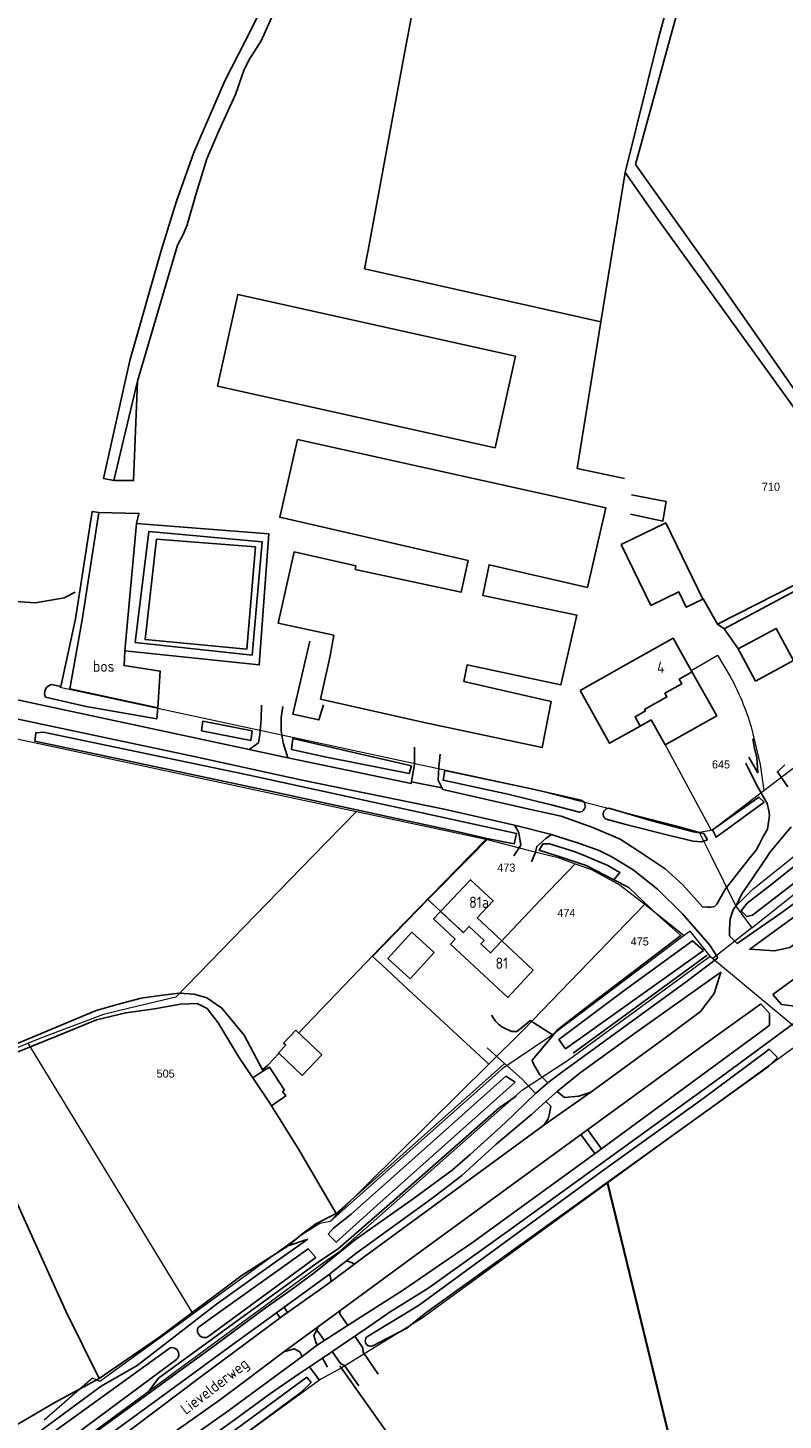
# Model space of a CAD drawing. Header units: metres. Extents: x 233874 to 239264, y 443832 to 448222.
# Tile 156 of 195: x 237115 to 237283, y 446875 to 447184. Entities that reach past the tile are written whole.
import ezdxf
from ezdxf.enums import TextEntityAlignment as Align

# ---------------------------------------------------------------- set-up
doc = ezdxf.new("R2010")
doc.units = ezdxf.units.M
doc.header["$MEASUREMENT"] = 0
for name, color, linetype in [('BIJGEBOUW', 4, 'Continuous'), ('CULTUURAANDUIDING', 253, 'Continuous'), ('DAKRAND-BYG', 4, 'Continuous'), ('Goud-kadastrale grenzen', 13, 'Continuous'), ('HOOFDGEBOUW', 4, 'Continuous'), ('HOUTWAL', 253, 'Continuous'), ('HUISNUMMER', 253, 'Continuous'), ('INSTEEKSLOOT', 153, 'Continuous'), ('KANTVERH', 253, 'Continuous'), ('KANTWATER', 153, 'Continuous'), ('MUUR', 253, 'Continuous'), ('OVERIGEAFSCH', 253, 'Continuous'), ('OVLIJNOBJ', 253, 'Continuous'), ('RASTER', 253, 'Continuous'), ('STRAATNAAM', 253, 'Continuous'), ('TUSSENMUUR', 253, 'Continuous')]:
    doc.layers.add(name, color=color, linetype=linetype)
doc.layers.add('G01 kadestrale perceelsgrens', color=73, linetype='Continuous', lineweight=0)
doc.layers.add('Z01 perceelnummer', color=73, linetype='Continuous', lineweight=13)
doc.styles.get("Standard").update_dxf_attribs({"font": 'iso.shx'})
doc.styles.add('Styledgn001', font='dgn001.shx')

# ---------------------------------------------------------------- blocks, each defined once
blk = doc.blocks.new('A$C1532452F')
at = {"layer": 'G01 kadestrale perceelsgrens'}
for p, q in [((237278.532, 447014.569), (237286.285, 447020.502)), ((237267.162, 447005.867), (237278.532, 447014.569)), ((237217.191, 447003.748), (237213.503, 447000)), ((237264.202, 447005.347), (237266.854, 447005.813)), ((237264.202, 447005.347), (237266.844, 447000)), ((237266.854, 447005.813), (237267.162, 447005.867)), ((237178.466, 447000), (237148.069, 446968.725)), ((237213.503, 447000), (237204.028, 446990.372)), ((237266.844, 447000), (237272.335, 446988.889)), ((237275.865, 446984.126), (237295.823, 447000)), ((237252.131, 446989.347), (237260.884, 446982.412)), ((237272.335, 446988.889), (237275.865, 446984.126)), ((237275.865, 446984.126), (237267.234, 446977.301)), ((237266.616, 446977.815), (237267.234, 446977.301)), ((237267.234, 446977.301), (237288.269, 446959.796)), ((237288.269, 446959.796), (237243.915, 446927.482)), ((237151.915, 446898.444), (237115.32, 446958.49)), ((237184.762, 446886.409), (237234.509, 446816.395))]:
    blk.add_line(p, q, dxfattribs=at)
at = {"layer": 'G01 kadestrale perceelsgrens', "flags": 128}
for points in [[(237262.436, 447041.221), (237265.71, 447043.17), (237268.235, 447044.599), (237271.089, 447039.905)], [(237262.436, 447041.221), (237262.603, 447040.924), (237259.771, 447039.33), (237260.354, 447038.293), (237256.589, 447036.175), (237257.045, 447035.364), (237252.087, 447032.574), (237252.268, 447032.25), (237249.959, 447030.95), (237251.099, 447028.923), (237253.499, 447030.278), (237256.632, 447024.709), (237266.854, 447005.813)], [(237122.363, 447037.5), (237123.769, 447037.201), (237227.301, 447014.958), (237258.632, 447006.917), (237263.145, 447005.645), (237264.202, 447005.347)], [(237105.09, 447027.692), (237105.539, 447027.601), (237120.842, 447024.332), (237188.208, 447009.94)], [(237275.742, 447028.694), (237277.756, 447020.35), (237278.532, 447014.569)], [(237188.208, 447009.94), (237181.494, 447003.115), (237178.466, 447000)], [(237188.208, 447009.94), (237211.394, 447004.986), (237217.191, 447003.748)], [(237217.191, 447003.748), (237219.785, 447003.055), (237225.431, 447001.548), (237231.653, 447000)], [(237231.653, 447000), (237232.911, 446999.687), (237236.693, 446998.346)], [(237272.335, 446988.889), (237276.076, 446992.719), (237285.27, 447000)], [(237204.028, 446990.372), (237206.88, 446987.72), (237211.79, 446983.15), (237211.885, 446983.061), (237213.149, 446984.421), (237216.472, 446981.321), (237215.755, 446980.539), (237217.883, 446978.554), (237220.273, 446981.113), (237229, 446990.3), (237236.693, 446998.346)], [(237236.693, 446998.346), (237240.301, 446997.067), (237246.631, 446993.617), (237252.131, 446989.347)], [(237217.505, 446953.826), (237199.66, 446970.41), (237193.863, 446975.802), (237191.734, 446977.782), (237199.325, 446985.593), (237204.028, 446990.372)], [(237252.131, 446989.347), (237225.24, 446961.49), (237217.505, 446953.826)], [(237260.884, 446982.412), (237231.106, 446959.961), (237220.515, 446952.808), (237219.535, 446951.94), (237182.316, 446918.961)], [(237266.616, 446977.815), (237262.201, 446983.405), (237260.884, 446982.412)], [(237009.384, 446699.196), (237011.094, 446709.288), (237001.129, 446711.454), (236999.768, 446713.893), (237025.518, 446758.52), (237044.637, 446784.788), (237064.167, 446810.605), (237089.984, 446839.335), (237109.381, 446857.761), (237124.6, 446868.434), (237180.786, 446909.784), (237184.463, 446912.354), (237224.998, 446948.144), (237235.195, 446954.848), (237266.616, 446977.815)], [(237148.069, 446968.725), (237137.806, 446966.268), (237132.081, 446964.897), (237118.874, 446959.951), (237115.32, 446958.49)], [(237115.32, 446958.49), (237113.401, 446957.702), (237099.227, 446951.877)], [(237217.505, 446953.826), (237183.98, 446920.61), (237182.316, 446918.961)], [(237243.915, 446927.482), (237202.778, 446897.512), (237184.762, 446886.409)], [(237243.915, 446927.482), (237261.512, 446854.902), (237282.3, 446769.256), (237282.416, 446768.706)], [(237182.316, 446918.961), (237180.076, 446918.468), (237176.041, 446915.982), (237151.915, 446898.444)], [(237151.915, 446898.444), (237150.222, 446897.213), (237131.208, 446883.392), (237129.625, 446884.164), (237118.889, 446874.825)], [(237184.762, 446886.409), (237180.259, 446883.929), (237152.119, 446863.46), (237147.808, 446859.733)]]:
    blk.add_lwpolyline(points, dxfattribs=at)
blk.add_lwpolyline([(237271.089, 447039.905, -0.049247), (237275.742, 447028.694)], format="xyb", dxfattribs=at)
at = {"layer": 'Z01 perceelnummer', "linetype": 'Continuous', "lineweight": 13, "style": 'Styledgn001'}
for s, p in [('710', (237280.113, 447082.023)), ('645', (237269.03, 447020.387)), ('473', (237221.404, 446997.478)), ('474', (237234.737, 446987.422)), ('475', (237251.007, 446981.095)), ('505', (237145.843, 446951.765))]:
    blk.add_text(s, height=1.8, dxfattribs=at).set_placement(p, align=Align.MIDDLE_CENTER)

msp = doc.modelspace()

# ---------------------------------------------------------------- linework, layer by layer
at = {"layer": 'BIJGEBOUW'}
msp.add_lwpolyline([(237157.31, 447104.34), (237161.84, 447124.66), (237223.41, 447110.96), (237218.9, 447090.66), (237157.31, 447104.34)], dxfattribs=at)
at = {"layer": 'DAKRAND-BYG'}
for p, q in [((237165.15, 446950.8), (237167.43, 446952.3)), ((237168.98, 446945.16), (237165.15, 446950.8)), ((237169.31, 446944.64), (237168.98, 446945.16))]:
    msp.add_line(p, q, dxfattribs=at)
for points in [[(237187.85, 447063.66), (237211.39, 447058.61), (237212.93, 447065.61), (237171.15, 447075.23), (237175.11, 447092.46), (237243.45, 447077.34), (237239.39, 447059.68), (237217.58, 447064.68), (237216.22, 447057.85), (237237.04, 447053.54), (237233.47, 447038.03), (237212.73, 447042.46), (237212, 447038.76), (237231.33, 447034.35), (237229.39, 447024.15), (237203.19, 447029.72), (237180.2, 447034.84), (237182.37, 447044.47), (237183.15, 447049.09)], [(237246.89, 447069.18), (237253.49, 447055.66), (237259.68, 447058.68), (237261.34, 447055.28), (237265.01, 447057.08), (237256.76, 447073.99), (237246.89, 447069.18)], [(237183.15, 447049.09), (237170.82, 447051.76), (237174.37, 447067.55), (237188.05, 447064.45), (237187.85, 447063.66)], [(237276.72, 447038.89), (237285.15, 447043.44), (237281.3, 447050.57), (237272.87, 447046.02), (237276.72, 447038.89)], [(237200.05, 446972.78), (237205.4, 446978.61), (237200.48, 446983.13), (237195.13, 446977.3), (237200.05, 446972.78)], [(237174.71, 446961.4), (237180.48, 446955.96), (237176.14, 446951.36), (237170.85, 446956.35), (237172.47, 446958.06), (237171.99, 446958.51), (237174.71, 446961.4)], [(237167.43, 446952.3), (237168.84, 446953.22), (237172.24, 446948.1), (237171.76, 446947.75), (237172.49, 446946.8), (237169.31, 446944.64)]]:
    msp.add_lwpolyline(points, dxfattribs=at)
at = {"layer": 'HOOFDGEBOUW'}
for p, q in [((237246.94, 447041.94), (237237.76, 447036.78)), ((237251.11, 447028.9), (237253.52, 447030.25)), ((237227.37, 446974.69), (237220.39, 446981.24))]:
    msp.add_line(p, q, dxfattribs=at)
for points in [[(237262.44, 447041.22), (237258.4, 447048.39), (237246.94, 447041.94)], [(237253.52, 447030.25), (237256.63, 447024.71), (237268.1, 447031.16), (237262.44, 447041.22)], [(237237.76, 447036.78), (237244.33, 447025.08), (237251.11, 447028.9)], [(237220.39, 446981.24), (237214.95, 446986.34), (237218.47, 446990.09), (237213.44, 446994.8), (237206.84, 446987.76)], [(237206.84, 446987.76), (237205.27, 446986.08), (237210.05, 446981.6), (237209.04, 446980.52), (237221.71, 446968.65), (237227.37, 446974.69)]]:
    msp.add_lwpolyline(points, dxfattribs=at)
at = {"layer": 'HOUTWAL'}
msp.add_line((237184.5, 446886.91), (237232.24, 446819.46), dxfattribs=at)
for points in [[(237134.34, 447083.41), (237138.74, 447083.37), (237139.62, 447105.47)], [(237131, 447076.26), (237139.91, 447076.1), (237139.38, 447073.82)], [(237144.12, 447032.95), (237144.63, 447041.09), (237136.61, 447042.31), (237136.75, 447045.61)]]:
    msp.add_lwpolyline(points, dxfattribs=at)
at = {"layer": 'INSTEEKSLOOT'}
msp.add_line((237155.17, 446893.33), (237179.19, 446910.92), dxfattribs=at)
for points in [[(237174.23, 447197.14), (237178.78, 447210.21), (237185.46, 447226.98), (237192.62, 447246.44), (237211, 447241.76), (237240.11, 447234.35), (237266.94, 447227.18), (237259.54, 447197.59), (237255.14, 447181.55), (237247.75, 447151.75), (237255.05, 447141.41), (237308.01, 447067.94)], [(237309.63, 447068.64), (237268.37, 447127.76), (237250.1, 447153.51), (237269.26, 447223.77)], [(237167.33, 447188.7), (237164.95, 447183.78), (237158.96, 447172.1), (237152.07, 447156.21), (237148.23, 447145.37), (237144.95, 447134.66), (237137.88, 447110.01), (237132.05, 447083.85), (237134.34, 447083.41), (237139.62, 447105.47), (237148.46, 447135.61), (237149.82, 447138.15), (237150.61, 447140.16), (237152.63, 447147.12), (237154.94, 447154.77), (237157.67, 447161.03), (237161.33, 447169.03), (237163.17, 447174.41), (237164.3, 447176.71), (237167.05, 447180.99), (237169.35, 447186.05)], [(237119.17, 447035.31), (237128.21, 447033.27), (237143.87, 447030.53), (237144.12, 447032.95), (237124.56, 447037.12), (237127.32, 447052.46), (237131, 447076.26)], [(237125.84, 447052.69), (237129.52, 447076.49), (237131, 447076.26)], [(237125.84, 447052.69), (237122.61, 447037.7), (237120.49, 447038.14)], [(237120.49, 447038.14), (237120.12, 447037.99), (237119.79, 447037.78), (237119.51, 447037.51), (237119.28, 447037.2), (237119.11, 447036.84), (237119.02, 447036.46), (237118.99, 447036.07), (237119.04, 447035.68), (237119.17, 447035.31)], [(237165.04, 447027.85), (237164.74, 447025.71), (237153.8, 447027.82), (237154.06, 447029.98), (237165.04, 447027.85)], [(237223.67, 447005.05), (237223.16, 447002.76), (237217.06, 447003.97), (237211.37, 447005.28), (237170.43, 447014.16), (237131.51, 447022.42), (237116.85, 447025.53), (237117.02, 447027.41), (237118.77, 447027.51), (237121.59, 447026.97), (237164.33, 447018.02), (237197.65, 447010.71), (237223.67, 447005.05)], [(237200.39, 447020.09), (237199.87, 447018.33), (237181.49, 447022.01), (237173.77, 447023.67), (237174.06, 447026.11), (237200.39, 447020.09)], [(237237.62, 447009.75), (237231.36, 447011.39), (237221.74, 447013.8), (237207.4, 447016.85), (237207.77, 447019.02), (237226.98, 447014.97), (237238.32, 447012.35)], [(237237.62, 447009.75), (237237.92, 447009.82), (237238.2, 447009.96), (237238.45, 447010.15), (237238.64, 447010.39), (237238.79, 447010.67), (237238.87, 447010.97), (237238.89, 447011.28), (237238.84, 447011.58), (237238.72, 447011.87), (237238.55, 447012.13), (237238.32, 447012.35)], [(237278.58, 447011.99), (237277.43, 447013.13), (237267.11, 447005.87), (237267.94, 447004.21), (237278.58, 447011.99)], [(237243.59, 447008.2), (237243.34, 447008.38), (237243.14, 447008.61), (237242.99, 447008.88), (237242.92, 447009.18), (237242.91, 447009.49), (237242.98, 447009.79), (237243.11, 447010.07), (237243.3, 447010.31), (237243.55, 447010.49), (237243.83, 447010.62), (237244.13, 447010.68)], [(237244.13, 447010.68), (237253.7, 447007.88), (237260.09, 447006.14), (237261.22, 447005.83), (237262.95, 447005.4), (237265.22, 447005.08), (237266.05, 447003.62)], [(237266.05, 447003.62), (237264.67, 447003.17), (237262.85, 447003.33), (237257.9, 447004.55), (237247.89, 447007.08), (237243.59, 447008.2)], [(237232.89, 447000), (237232.58, 447000.1), (237228.66, 447001.36), (237229.52, 447002.78), (237231.02, 447002.73), (237236.67, 447000.98), (237239.04, 447000)], [(237232.89, 447000), (237239.12, 446997.91), (237245.24, 446994.77), (237246.59, 446996.41), (237243.92, 446997.98), (237239.04, 447000)], [(237288.08, 447000), (237280.01, 446993.58), (237274.85, 446989.55), (237273.54, 446987.92), (237274.79, 446986.6), (237276.05, 446986.94), (237293.04, 447000)], [(237265.13, 446979.07), (237262.74, 446981.25), (237247.57, 446970.22), (237233.06, 446959.35), (237234.55, 446957.27), (237265.13, 446979.07)], [(237281.59, 446955.35), (237279.71, 446957.15), (237278.38, 446956.13), (237264.78, 446946.04), (237242.76, 446930.16), (237202.18, 446900.45), (237198.66, 446898.28), (237197.55, 446897.6)], [(237199.33, 446895.23), (237203.59, 446898.65), (237221.96, 446911.89), (237243.8, 446927.59), (237279.6, 446953.3), (237281.59, 446955.35)], [(237223.38, 446949.85), (237192.66, 446922.47), (237183.68, 446914.31), (237181.91, 446916.15), (237183.11, 446917.48), (237186.98, 446920.58), (237205.92, 446937.43), (237221.32, 446951.17), (237223.38, 446949.85)], [(237179.19, 446910.92), (237177.42, 446912.87), (237155.47, 446897.17), (237153.05, 446895.41)], [(237153.05, 446895.41), (237152.93, 446895.08), (237152.89, 446894.73), (237152.94, 446894.38), (237153.06, 446894.04), (237153.25, 446893.75), (237153.5, 446893.5), (237153.8, 446893.32), (237154.13, 446893.2), (237154.49, 446893.17), (237154.84, 446893.21), (237155.17, 446893.33)], [(237148.27, 446888.28), (237146.84, 446887.24), (237128.5, 446873.69), (237121.38, 446868.27), (237116.42, 446865.64), (237111.1, 446861.27), (237105.04, 446856.64), (237100.22, 446852.05), (237092.84, 446844.91), (237082.64, 446834.55), (237067.23, 446817.66), (237056.01, 446803.97), (237045.86, 446790.35), (237039.99, 446781.82), (237038.33, 446781.73), (237037.17, 446782.84), (237047.86, 446797.74), (237061.46, 446815.04), (237079.68, 446834.73), (237094.74, 446850.23), (237101.25, 446856.81), (237111.78, 446865.31), (237117.59, 446869.73), (237146.82, 446890.9)], [(237148.27, 446888.28), (237148.49, 446888.54), (237148.65, 446888.84), (237148.74, 446889.17), (237148.76, 446889.51), (237148.7, 446889.85), (237148.57, 446890.16), (237148.37, 446890.44), (237148.12, 446890.67), (237147.82, 446890.83), (237147.5, 446890.93), (237147.16, 446890.96), (237146.82, 446890.9)], [(237178.12, 446883.19), (237177.15, 446884.35), (237146.43, 446861.78), (237147.92, 446860.25), (237175.83, 446881.01), (237178.12, 446883.19)]]:
    msp.add_lwpolyline(points, dxfattribs=at)
at = {"layer": 'KANTVERH'}
for p, q in [((237200.34, 447016.5), (237207.13, 447015.22)), ((237227.01, 446998.74), (237227.52, 447000)), ((237280.53, 446969.29), (237282.43, 446967.11)), ((237282.43, 446967.11), (237285.41, 446966.75)), ((237237.96, 446938.26), (237241.06, 446934.02)), ((237239.42, 446939.33), (237242.51, 446935.09)), ((237182.27, 446907.33), (237185.98, 446910.23)), ((237185.98, 446910.23), (237187.82, 446909.53)), ((237182.27, 446907.33), (237182.55, 446905.59)), ((237187.82, 446909.53), (237182.55, 446905.59)), ((237170.41, 446898.69), (237172.11, 446899.92)), ((237170.41, 446898.69), (237171.25, 446897.54)), ((237172.11, 446899.92), (237172.9, 446898.73)), ((237171.25, 446897.54), (237153.75, 446884.53)), ((237122.07, 446866.24), (237151.44, 446887.54))]:
    msp.add_line(p, q, dxfattribs=at)
for points in [[(237265.04, 447057.15), (237268.23, 447051.51), (237269.72, 447050.44), (237272.89, 447045.99)], [(237166.73, 447026.93), (237166.43, 447025.2), (237164.4, 447023.7), (237112.61, 447034.81)], [(237105.99, 447031.93), (237107.78, 447031.55), (237152.18, 447022.16), (237176.11, 447016.88), (237207.65, 447010.42), (237223.21, 447006.87), (237223.86, 447005.82), (237224.2, 447005.2), (237224.6, 447002.47), (237223.04, 447000.11)], [(237164.4, 447023.7), (237172.95, 447021.86), (237171.92, 447025.17), (237171.5, 447027.86), (237171.48, 447029.67), (237171.47, 447030.82), (237171.81, 447033.24)], [(237166.73, 447026.93), (237167.04, 447030.48), (237167.07, 447033.51)], [(237275.21, 447022.01), (237277.19, 447018.53), (237276.98, 447021.82), (237276.36, 447024.29), (237276.08, 447026.08)], [(237172.95, 447021.86), (237177.22, 447020.95), (237200.27, 447016.11), (237201.05, 447020.33), (237201.05, 447024.2)], [(237252.46, 447000), (237252.11, 447000.24), (237246.69, 447003.77), (237240.6, 447006.41), (237233.55, 447008.86), (237226.49, 447010.45), (237207.35, 447014.78), (237206.29, 447016.91), (237206.41, 447019.88), (237206.75, 447022.63)], [(237274.56, 447020.64), (237276.81, 447015.98), (237279.29, 447011.7), (237279.67, 447010.06), (237279.81, 447009.08), (237279.37, 447006.02), (237278.36, 447004.39), (237277.5, 447002.6), (237276.83, 447001.38), (237275.75, 447000)], [(237283.82, 447015.38), (237281.54, 447018.75), (237283.19, 447020.26)], [(237223.21, 447006.87), (237231.42, 447004.8), (237230.15, 447003.96), (237228.16, 447002.19), (237227.82, 447000.71), (237227.52, 447000)], [(237279.32, 447000), (237279.81, 447000.73), (237284.59, 447006.52)], [(237231.42, 447004.8), (237232.79, 447004.35), (237237.65, 447002.8), (237242.02, 447001.31), (237244.5, 447000)], [(237180.61, 446888.61), (237190.11, 446895.01), (237195.68, 446898.88), (237204.02, 446904.09), (237221.99, 446916.9), (237268.78, 446950.81), (237284.54, 446962.42), (237310.61, 446981.3), (237328.02, 446993.87), (237335.73, 447000)], [(237230.63, 446949.68), (237233.15, 446951.65), (237261.27, 446972.13), (237268.32, 446977.43), (237266.54, 446980.26), (237260.47, 446987.19), (237254.92, 446992.69), (237249.52, 446996.99), (237245.16, 446999.65), (237244.5, 447000)], [(237252.46, 447000), (237256.63, 446997.19), (237260.55, 446993.66), (237264.92, 446988.76), (237266.01, 446988.71), (237266.78, 446988.72), (237267.57, 446988.84), (237268.08, 446989.37), (237270.05, 446992.77), (237273.82, 446997.55), (237275.75, 447000)], [(237279.32, 447000), (237275.02, 446993.57), (237273.67, 446991.67), (237272.52, 446989.27), (237271.7, 446988.13), (237271.04, 446986.14), (237270.89, 446983.83), (237270.9, 446982.35), (237272.63, 446980.6), (237282.5, 446987.53), (237299.47, 447000)], [(237303.73, 447000), (237275.41, 446979.34), (237280.93, 446979), (237284.27, 446979.78), (237304.45, 446994.36), (237312.23, 447000)], [(237280.53, 446969.29), (237295.58, 446980.37), (237305.37, 446985.19), (237310.47, 446988.21), (237313.39, 446990.23), (237322.35, 446997.16), (237325.62, 447000)], [(237230.16, 446945.58), (237232.74, 446947.83), (237237.78, 446951.91), (237249.84, 446960.69), (237268.98, 446974.24), (237267.55, 446969.53), (237264.52, 446965.54), (237257.15, 446960.04), (237240.17, 446947.67)], [(237179.72, 446895.63), (237201.52, 446911.64), (237267.04, 446959.51), (237277.76, 446967.18), (237277.9, 446967.28)], [(237277.9, 446967.28), (237279.79, 446965.12), (237279.76, 446962.54), (237279.76, 446962.43)], [(237218.1, 446964.7), (237218.98, 446963.43), (237219.65, 446962.75), (237220.39, 446962.16), (237221.48, 446961.59), (237222.62, 446961.09), (237223.77, 446961.11), (237225.51, 446962.53), (237226.73, 446963.51), (237231.83, 446960.29), (237227.11, 446954.76), (237227.2, 446954.37), (237227.78, 446953.27), (237228.83, 446951.49), (237230.63, 446949.68), (237227.9, 446947.33)], [(237179.48, 446891.46), (237185.7, 446895.52), (237198.6, 446903.76), (237213.94, 446914.27), (237240.6, 446933.69), (237279.02, 446961.92), (237279.76, 446962.54)], [(237151.44, 446887.54), (237155.45, 446890.43), (237167.94, 446899.71), (237173.67, 446903.77), (237178.71, 446907.46), (237187.93, 446914.92), (237200.71, 446923.93), (237209.36, 446930.33), (237213.4, 446933.8), (237221.05, 446940.74), (237227.9, 446947.33), (237224.82, 446950.57), (237221.03, 446954.02), (237217.19, 446957.51)], [(237229.75, 446940.32), (237240.17, 446947.67), (237237.5, 446946.73), (237234.3, 446946.42), (237232.67, 446947.75)], [(237211.55, 446929.11), (237219.18, 446936.07), (237227.03, 446942.68), (237230.16, 446945.58), (237231.27, 446944.53), (237231.01, 446942.91), (237230.72, 446941.73), (237229.75, 446940.32), (237220.06, 446933.21)], [(237220.06, 446933.21), (237189.89, 446911.07), (237187.82, 446909.53)], [(237185.98, 446910.23), (237188, 446911.82), (237204.89, 446924.02), (237211.55, 446929.11)], [(237172.11, 446899.92), (237182.08, 446907.18), (237182.27, 446907.33)], [(237182.55, 446905.59), (237181.48, 446904.78), (237172.9, 446898.73)], [(237152.78, 446885.79), (237159.99, 446891.1), (237170.41, 446898.69)], [(237172.9, 446898.73), (237171.92, 446898.05), (237171.25, 446897.54)], [(237186.27, 446895.88), (237184.47, 446898.42), (237184.53, 446899.16)], [(237172.08, 446890), (237179.72, 446895.63), (237178.69, 446893.63), (237179.14, 446892.15), (237179.48, 446891.46), (237176.11, 446888.95)], [(237179.27, 446894.76), (237179.42, 446894.71), (237181.09, 446892.51)], [(237192.99, 446885.08), (237189.66, 446889.9), (237189.57, 446890.89), (237187.83, 446893.47)], [(237157.76, 446879.31), (237163.34, 446883.42), (237172.08, 446890), (237174.34, 446890.68), (237175.6, 446889.99), (237176.11, 446888.95), (237159.67, 446876.84)], [(237177.73, 446886.66), (237180.61, 446888.61), (237181.77, 446886.59)], [(237182.79, 446890.07), (237184.62, 446887.42), (237185.52, 446887), (237188.68, 446882.47)], [(237152.78, 446885.79), (237133.04, 446871.36), (237134.18, 446869.78), (237153.75, 446884.53)], [(237161.14, 446874.91), (237168.84, 446880.6), (237175.52, 446885.18), (237177.73, 446886.66), (237179.86, 446883.78)], [(237157.76, 446879.31), (237141.14, 446867.53), (237142.29, 446864.53), (237159.67, 446876.84)], [(237161.14, 446874.91), (237144.04, 446862.72), (237145.74, 446860.91)]]:
    msp.add_lwpolyline(points, dxfattribs=at)
at = {"layer": 'KANTWATER'}
for p, q in [((237197.55, 446897.6), (237190.64, 446893.44)), ((237191.8, 446891.37), (237199.33, 446895.23))]:
    msp.add_line(p, q, dxfattribs=at)
msp.add_lwpolyline([(237190.64, 446893.44), (237190.42, 446893.25), (237190.25, 446893.01), (237190.14, 446892.73), (237190.11, 446892.43), (237190.15, 446892.14), (237190.26, 446891.87), (237190.43, 446891.63), (237190.66, 446891.44), (237190.93, 446891.32), (237191.22, 446891.26), (237191.52, 446891.28), (237191.8, 446891.37)], dxfattribs=at)
at = {"layer": 'MUUR'}
for points in [[(237248.92, 447075.92), (237256.15, 447074.38), (237256.87, 447078.7), (237249.17, 447080.24)], [(237180.84, 447033.61), (237179.79, 447030.26), (237174.03, 447031.57), (237177.83, 447047.75)]]:
    msp.add_lwpolyline(points, dxfattribs=at)
at = {"layer": 'OVERIGEAFSCH'}
msp.add_line((237236.21, 446956.28), (237265.95, 446978.08), dxfattribs=at)
for points in [[(237141.86, 446880.99), (237144.26, 446884.15), (237161.7, 446896.87), (237179.69, 446909.89), (237184.18, 446912.95), (237196.64, 446923.73), (237219.81, 446944.13), (237223.56, 446946.76)], [(236992.2, 446713.78), (237000, 446728.32), (237000.29, 446728.85), (237000.92, 446729.38), (237007.72, 446741.31), (237020.23, 446763.21), (237030.44, 446778.9), (237031.61, 446780.7), (237033.47, 446784.36), (237036.18, 446786.82), (237041.96, 446793.75), (237051.27, 446805.93), (237066.18, 446823.64), (237078.07, 446836.4), (237090.94, 446849.46), (237102.42, 446860.09), (237113.58, 446868.93), (237118.3, 446872.59), (237120.26, 446874.11), (237131.53, 446882.35), (237139.51, 446886.97), (237157.09, 446900.59), (237170.87, 446910.41), (237177.37, 446915.04)]]:
    msp.add_lwpolyline(points, dxfattribs=at)
at = {"layer": 'OVLIJNOBJ'}
for p, q in [((237269.72, 447050.44), (237292.84, 447062.89)), ((237167.36, 446952.63), (237167.43, 446952.3))]:
    msp.add_line(p, q, dxfattribs=at)
for points in [[(236995.77, 447084.79), (236998.95, 447083.09), (237000, 447082.77), (237032.24, 447072.81), (237048.07, 447068.6), (237089.56, 447060.19), (237104.64, 447057.09), (237116.95, 447056.21), (237123.3, 447057.39), (237125.79, 447058.63)], [(237167.24, 447069.76), (237165.05, 447044.65), (237139.1, 447047.47), (237142.11, 447072.1), (237167.24, 447069.76)], [(237165.8, 447068.7), (237163.84, 447045.94), (237141.27, 447048.09), (237143.79, 447070.35), (237165.8, 447068.7)], [(236984.99, 446901.12), (236986.85, 446901.07), (236991.4, 446902.52), (237000, 446907.27), (237003.08, 446908.97), (237014.35, 446915.43), (237025.75, 446921.4), (237029.85, 446923.04), (237042.44, 446927.98), (237057.59, 446934.57), (237078.06, 446943.64), (237095.64, 446951.15), (237108.12, 446956.43), (237121.28, 446961.91), (237130.42, 446965.78), (237135.08, 446967.13), (237140.4, 446968.53), (237145.11, 446969.18), (237148.87, 446969.6), (237152.2, 446969.36), (237154.94, 446968.56), (237158.3, 446966.31), (237163.25, 446960.3), (237167.36, 446952.63)], [(237149.1, 446967.19), (237143.33, 446966.11), (237136.99, 446965.27), (237130.52, 446963.71), (237121.87, 446960.14), (237105.86, 446953.71), (237097.67, 446950.17), (237084.55, 446943.97), (237066.01, 446935.7), (237045.62, 446927.84), (237027.23, 446920), (237018.65, 446915.47), (237007.85, 446909.96), (237000, 446905.65), (236993.11, 446901.88), (236987.56, 446898.34)], [(237165.15, 446950.8), (237162.06, 446955.37), (237158.78, 446960.98), (237157.47, 446963.05), (237156.22, 446964.62), (237155.07, 446966.19), (237152.86, 446967.34), (237149.1, 446967.19)], [(237110.9, 446872.71), (237121.29, 446878.74), (237131.12, 446884.06), (237144.57, 446893.37), (237162.83, 446907.05), (237173.01, 446913.55), (237177.37, 446915.04)]]:
    msp.add_lwpolyline(points, dxfattribs=at)
at = {"layer": 'RASTER'}
for p, q in [((237242.4, 447118.62), (237247.75, 447151.75)), ((237268.23, 447051.51), (237295.55, 447065.46)), ((237213.21, 447000), (237217.06, 447003.97))]:
    msp.add_line(p, q, dxfattribs=at)
for points in [[(237247.59, 447083.83), (237237.14, 447086.09), (237242.4, 447118.62), (237189.98, 447130.39), (237190.73, 447134.48), (237198.67, 447177.39), (237210.2, 447238.41), (237211, 447241.76)], [(237168.7, 447071.55), (237166.61, 447042.49), (237136.75, 447045.61), (237139.38, 447073.82), (237168.7, 447071.55)], [(237175.36, 446960.79), (237193.51, 446979.71), (237213.21, 447000)], [(237231.83, 446960.29), (237232.84, 446961.54), (237238.75, 446966.15), (237260.14, 446982.44), (237254.99, 446986.93), (237248.57, 446993.03), (237245.24, 446994.77)], [(237167.36, 446952.63), (237168.44, 446953.58), (237170.98, 446956.23)], [(237183.65, 446920.69), (237220.12, 446953.21), (237221.03, 446954.02)], [(237101.26, 446948.56), (237123.71, 446899.01), (237131.12, 446884.06)], [(237169.31, 446944.64), (237175.23, 446935.14), (237183.65, 446920.69), (237179.15, 446918.38), (237175.95, 446916.04), (237173.01, 446913.55)], [(237243.8, 446927.59), (237261.28, 446855.37), (237282.1, 446769.55), (237282.23, 446769.01)]]:
    msp.add_lwpolyline(points, dxfattribs=at)
at = {"layer": 'TUSSENMUUR'}
for points in [[(237262.44, 447041.22), (237262.6, 447040.92), (237259.77, 447039.33), (237260.35, 447038.29), (237256.59, 447036.17), (237257.05, 447035.36), (237252.09, 447032.57), (237252.27, 447032.25), (237249.96, 447030.95), (237251.11, 447028.9)], [(237206.84, 446987.76), (237211.89, 446983.06), (237213.15, 446984.42), (237216.47, 446981.32), (237215.76, 446980.54), (237217.88, 446978.55), (237220.39, 446981.24)]]:
    msp.add_lwpolyline(points, dxfattribs=at)

# ---------------------------------------------------------------- block references
at = {"layer": 'Goud-kadastrale grenzen', "linetype": 'Continuous'}
msp.add_blockref('A$C1532452F', (0, 0), dxfattribs=at)

# ---------------------------------------------------------------- texts
at = {"layer": 'CULTUURAANDUIDING'}
msp.add_text('bos', height=2.5, dxfattribs=at).set_placement((237129.69, 447040.93))
at = {"layer": 'HUISNUMMER'}
for s, p in [('4', (237254.84, 447040.69)), ('81a', (237213.15, 446988.53)), ('81', (237219, 446975))]:
    msp.add_text(s, height=2.5, dxfattribs=at).set_placement(p)
at = {"layer": 'STRAATNAAM'}
msp.add_text('Lievelderweg', height=2.5, rotation=37.6035, dxfattribs=at).set_placement((237150.34, 446875.95))

doc.saveas('drawing.dxf')
